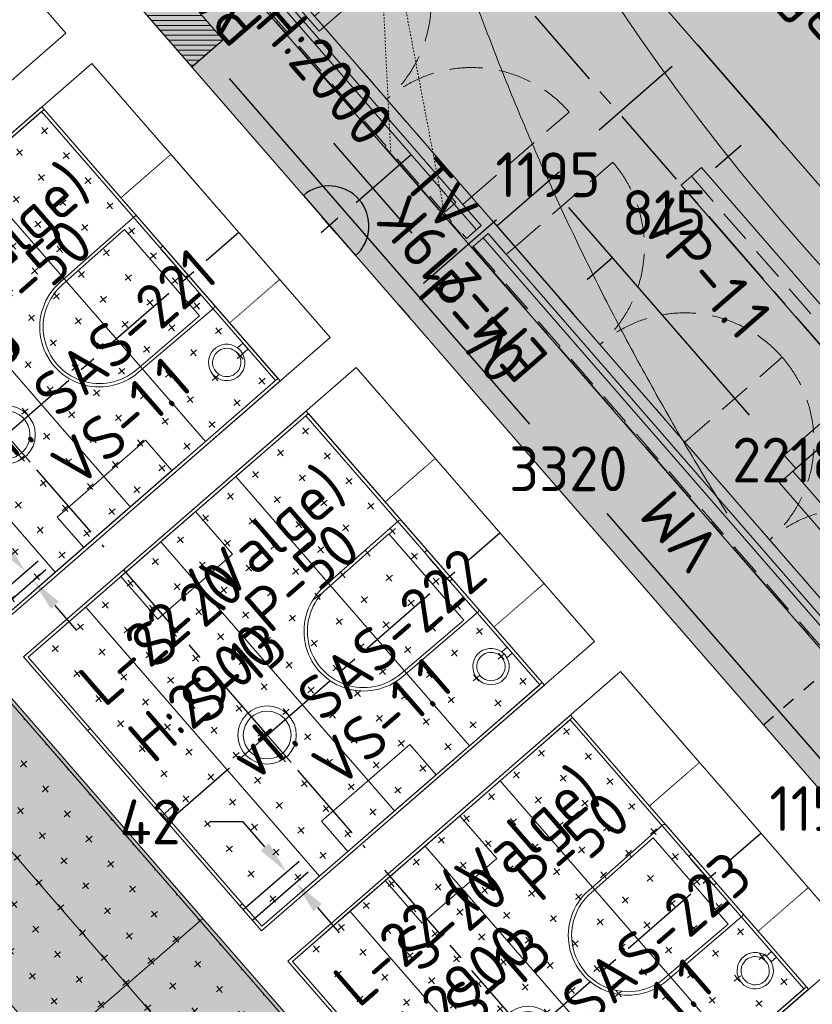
# Model space of a CAD drawing. Header units: millimetres. Extents: x -3074 to 179405, y -22 to 114374.
# Tile 51 of 184: x 139364 to 141755, y 68493 to 71462. Entities that reach past the tile are written whole.
import ezdxf

# ---------------------------------------------------------------- set-up
doc = ezdxf.new("R2010")
doc.units = ezdxf.units.MM
for name, pattern in [('Center', [400, 250, -50, 50, -50]), ('Dash 01', [1, 0.5, -0.5]), ('Dashed', [10, 5, -5]), ('Hidden 100.00_ 50.00', [150, 100, -50]), ('Hidden_100', [80, 40, -40])]:
    doc.linetypes.add(name, pattern=pattern)
doc.layers.get('0').update_dxf_attribs({"true_color": 0x000000})
for name, color, linetype, true_color in [('_SA-ELEKTER_pistikupesad', 7, 'Continuous', 0x9900cc), ('_SA-LAGI_DIM', 250, 'Continuous', 0x333333), ('_SA-LAGI_tekst', 7, 'Continuous', 0x7f4f3f), ('_SA-MÄRKUSED', 1, 'Continuous', 0xff0000), ('_SA-SEIN_tekst', 250, 'Continuous', 0x333333), ('_SA-SISUSTUS_abi', 7, 'Continuous', 0x7f4f3f), ('_SA-VALGUSTUS_abi', 7, 'Center', 0xff9f7f), ('_SA-VALGUSTUS_tekst', 240, 'Continuous', 0xff003f)]:
    doc.layers.add(name, color=color, linetype=linetype, true_color=true_color)
for name, color, linetype, lineweight, true_color in [('_SA-ELEKTER_tekst', 7, 'Continuous', 9, 0x9900cc), ('_SA-LAGI', 7, 'Continuous', 9, 0x5b5b5b), ('_SA-LAGI_hatch', 7, 'Continuous', 5, 0x787878), ('_SA-PORAND', 7, 'Continuous', 9, 0x5b5b5b), ('_SA-PORAND_hatch', 254, 'Continuous', 9, 0xbebebe), ('_SA-PORAND_tekst', 7, 'Continuous', 9, 0x5b5b5b), ('_SA-SANTEHN', 7, 'Continuous', 13, 0x4c5f99), ('_SA-SEIN_dim', 1, 'Continuous', 13, 0xff0000), ('_SA-SISUSTUS_kohtkindel', 7, 'Continuous', 15, 0x7f4f3f), ('_SA-SISUSTUS_lahtine', 7, 'Continuous', 18, 0x7f4f3f), ('_SA-SISUSTUS_seadmed', 7, 'Continuous', 13, 0x9900cc), ('_SA-VALGUSTUS', 20, 'Continuous', 13, 0xff3f00), ('_SA-VALGUSTUS_DIM', 240, 'Continuous', 13, 0xff003f), ('_SA-VALGUSTUS_valgusgrupid', 240, 'Continuous', 9, 0xff003f)]:
    doc.layers.add(name, color=color, linetype=linetype, lineweight=lineweight, true_color=true_color)
doc.styles.add('DIN Pro Light-Light', font='txt')
doc.styles.add('DIN Pro Medium-Medium', font='txt')
doc.dimstyles.new('INP_100_DIM', dxfattribs={"dimtxt": 135, "dimasz": 100, "dimexe": 50, "dimexo": 0.5, "dimgap": 20, "dimtad": 0, "dimtih": 1, "dimtoh": 1, "dimdec": 0, "dimzin": 1, "dimdsep": 46, "dimtxsty": 'DIN Pro Light-Light', "dimcen": 2.5, "dimadec": 1, "dimazin": 1, "dimtfac": 1, "dimtdec": 4, "dimtix": 1, "dimtofl": 0, "dimtmove": 1, "dimatfit": 3, "dimfxl": 1, "dimtolj": 1, "dimtzin": 1, "dimarcsym": 0})
pattern_1 = [(41, (-9.43, -8.2), (-65.6059, 75.47096), [25, -75]), (131, (8.2, -9.43), (-75.47096, -65.6059), [25, -75])]
pattern_2 = [(41, (-9.43, -8.2), (-65.6059, 75.47096), [25, -75]), (131, (8.2, -9.43), (-75.47096, -65.6059), [25, -75])]

# ---------------------------------------------------------------- blocks, each defined once
blk = doc.blocks.new('Wchari_4.3')
at = {"layer": '_SA-SANTEHN', "color": 0, "lineweight": -2}
blk.add_lwpolyline([(11.8, -21.3), (11.8, 0), (-11.8, 0), (-11.8, -21.3)], dxfattribs=at)
blk.add_lwpolyline([(-42.6, -75, -2.414214), (0.1, -117.6, -0.414214)], format="xyb", close=True, dxfattribs=at)
for start, end in [(102.4386, 77.6827), (77.6827, 102.4386)]:
    blk.add_arc((0.1, -75), 54.9, start, end, dxfattribs=at)
blk = doc.blocks.new('Wcpott_1.1')
at = {"layer": '_SA-SANTEHN', "color": 0, "linetype": 'Dash 01', "lineweight": -2}
blk.add_lwpolyline([(-252, 200), (-252, 0), (248, 0), (248, 200)], close=True, dxfattribs=at)
at = {"layer": '_SA-SANTEHN', "color": 0, "lineweight": -2}
for points in [[(-175.5, 0, 0.419113), (-182.5, -7.1), (-180, -305, 1.000008), (180, -305), (182.5, -7, 0.413735), (175.5, 0)], [(-172.5, -54.7), (-170, -304.7, 1.000251), (170, -304.7), (172.5, -54.7)]]:
    blk.add_lwpolyline(points, format="xyb", close=True, dxfattribs=at)
at = {"layer": '_SA-SANTEHN', "color": 0, "linetype": 'ByBlock', "lineweight": -2}
blk.add_lwpolyline([(-56.3, -10.6, -0.404963), (-59.3, -7.7), (-59.4, 0), (56.6, 0), (56.5, -7.5), (56.5, -7.7, -0.404962), (53.5, -10.6, -0.007219)], format="xyb", close=True, dxfattribs=at)
blk = doc.blocks.new('Wcprügikast_4.1')
at = {"layer": '_SA-SANTEHN', "color": 0, "lineweight": -2}
blk.add_lwpolyline([(-170, 149), (-170, -149), (0, -149), (0, 149)], close=True, dxfattribs=at)
blk = doc.blocks.new('Wcpaber')
at = {"layer": '_SA-SANTEHN', "color": 0, "lineweight": -2}
blk.add_lwpolyline([(121.5, -176.5), (121.5, 176.5), (0, 176.5), (0, -176.5)], close=True, dxfattribs=at)
blk = doc.blocks.new('Põrandaküttekollektor')
at = {"layer": '_SA-SANTEHN', "lineweight": 0}
h = blk.add_hatch(dxfattribs=at)
h.set_pattern_fill('Hatch1', color=256, scale=120, style=0, pattern_type=2)
h.set_pattern_definition([(4e-15, (1e-11, 0), (-1e-15, 15), [])])
h.paths.add_polyline_path([(291.1, -525.4), (385.4, -443.4), (-385.4, 443.4), (-479.8, 361.4)], flags=0)
blk.add_lwpolyline([(291.1, -525.4), (385.4, -443.4), (-385.4, 443.4), (-479.8, 361.4)], close=True, dxfattribs=at)
at = {"layer": '_SA-SANTEHN', "insert": (412.3, -474.7), "char_height": 135, "width": 2909.508, "attachment_point": 1, "rotation": 131, "style": 'DIN Pro Medium-Medium'}
blk.add_mtext('P.küt. kollektor', dxfattribs=at)
blk = doc.blocks.new('_SA TV')
at = {"linetype": 'ByBlock', "lineweight": -2}
blk.add_hatch(color=0, dxfattribs=at).paths.add_polyline_path([(-120.3, 0), (120.1, 0), (120, 2.6), (119.9, 5.3), (119.7, 8), (119.4, 10.7), (119.1, 13.4), (118.8, 16.2), (118.3, 18.9), (117.8, 21.7), (117.2, 24.5), (116.6, 27.2), (115.9, 30), (115.1, 32.8), (114.2, 35.5), (113.3, 38.3), (112.3, 41.1), (111.2, 43.8), (110, 46.5), (108.8, 49.3), (107.5, 52), (106.1, 54.6), (104.7, 57.3), (103.2, 59.9), (101.6, 62.5), (99.9, 65.1), (98.2, 67.6), (96.4, 70.1), (94.5, 72.5), (92.6, 74.9), (90.6, 77.2), (88.6, 79.5), (86.5, 81.8), (84.3, 84), (82.1, 86.1), (79.8, 88.2), (77.5, 90.2), (75.1, 92.2), (72.7, 94.1), (70.2, 95.9), (67.7, 97.7), (65.2, 99.3), (62.6, 101), (60, 102.5), (57.3, 104), (54.7, 105.4), (52, 106.7), (49.3, 108), (46.5, 109.2), (43.8, 110.3), (41, 111.4), (38.3, 112.3), (35.5, 113.2), (32.7, 114.1), (29.9, 114.8), (27.1, 115.5), (24.4, 116.1), (21.6, 116.7), (18.8, 117.1), (16.1, 117.5), (13.3, 117.9), (10.6, 118.2), (7.9, 118.4), (5.2, 118.5), (2.5, 118.6), (-0.1, 118.6), (-2.8, 118.6), (-5.5, 118.5), (-8.2, 118.4), (-10.9, 118.2), (-13.6, 117.9), (-16.3, 117.5), (-19.1, 117.1), (-21.9, 116.7), (-24.6, 116.1), (-27.4, 115.5), (-30.2, 114.8), (-33, 114.1), (-35.8, 113.2), (-38.5, 112.3), (-41.3, 111.4), (-44.1, 110.3), (-46.8, 109.2), (-49.5, 108), (-52.3, 106.7), (-54.9, 105.4), (-57.6, 104), (-60.3, 102.5), (-62.9, 101), (-65.4, 99.3), (-68, 97.7), (-70.5, 95.9), (-73, 94.1), (-75.4, 92.2), (-77.8, 90.2), (-80.1, 88.2), (-82.4, 86.1), (-84.6, 84), (-86.7, 81.8), (-88.9, 79.5), (-90.9, 77.2), (-92.9, 74.9), (-94.8, 72.5), (-96.7, 70.1), (-98.5, 67.6), (-100.2, 65.1), (-101.8, 62.5), (-103.4, 59.9), (-105, 57.3), (-106.4, 54.6), (-107.8, 52), (-109.1, 49.3), (-110.3, 46.5), (-111.4, 43.8), (-112.5, 41.1), (-113.5, 38.3), (-114.5, 35.5), (-115.3, 32.8), (-116.1, 30), (-116.8, 27.2), (-117.5, 24.5), (-118.1, 21.7), (-118.6, 18.9), (-119, 16.2), (-119.4, 13.4), (-119.7, 10.7), (-120, 8), (-120.1, 5.3), (-120.3, 2.6)], flags=0)
at = {"color": 0, "linetype": 'ByBlock', "lineweight": -2}
for p, q in [((0, 106.1), (0, 327.9)), ((-180, 171.9), (180, 171.9)), ((0, 33.1), (0, -33.1)), ((33.1, 0), (-33.1, 0))]:
    blk.add_line(p, q, dxfattribs=at)
blk.add_lwpolyline([(-120.3, 0), (120.1, 0, 0.986995)], format="xyb", close=True, dxfattribs=at)
at = {"color": 0, "linetype": 'ByBlock', "lineweight": -2, "insert": (42.6, 380.9), "char_height": 135, "width": 693.443, "attachment_point": 1, "style": 'DIN Pro Medium-Medium'}
blk.add_mtext('TV', dxfattribs=at)
blk = doc.blocks.new('SM-T.10')
at = {"color": 0, "linetype": 'ByBlock', "lineweight": -2}
for p, q in [((-285.9, 0), (-285.9, -680)), ((285.9, 0), (-285.9, 0)), ((285.9, 0), (285.9, -680)), ((285.9, -54.1), (-285.9, -54.1)), ((-285.9, -642.8), (285.9, -642.8)), ((-285.9, -680), (285.9, -680))]:
    blk.add_line(p, q, dxfattribs=at)
at = {"color": 0, "lineweight": -2}
blk.add_line((-193.8, -749.9), (-195, -749.9), dxfattribs=at)
at = {"color": 0, "linetype": 'ByBlock', "lineweight": -2}
for points in [[(-340, -520), (-340, -65.6), (-285.9, -65.6), (-285.9, -520)], [(340, -520), (340, -65.6), (285.9, -65.6), (285.9, -520)]]:
    blk.add_lwpolyline(points, close=True, dxfattribs=at)
at = {"color": 0, "linetype": 'ByBlock', "lineweight": -2, "insert": (-15, -136.2), "char_height": 135, "width": 962.918, "attachment_point": 2, "rotation": 359.5198, "style": 'DIN Pro Medium-Medium'}
blk.add_mtext('{\\fDIN Pro;SM}\\P{\\fDIN Pro;T.10}\\P', dxfattribs=at)
blk = doc.blocks.new('*D106')
at = {"layer": '_SA-SANTEHN', "color": 0, "lineweight": -2}
for p, q in [((139883.9, 71319.9), (139968.4, 71393.3)), ((139996.3, 71285.1), (140902.3, 70242.8)), ((142042.9, 68930.7), (141136.8, 69973)), ((142061.7, 68814.6), (142146.2, 68888.1))]:
    blk.add_line(p, q, dxfattribs=at)
at = {"layer": '_SA-SANTEHN', "color": 0}
for points in [[(140008.9, 71296), (139983.7, 71274.1), (139930.7, 71360.5)], [(142030.3, 68919.8), (142055.4, 68941.7), (142108.5, 68855.3)]]:
    blk.add_solid(points, dxfattribs=at)
at = {"layer": 'Defpoints', "color": 0}
for p in [(139883.5, 71319.5), (142108.5, 68855.3), (142061.3, 68814.3)]:
    blk.add_point(p, dxfattribs=at)
at = {"layer": '_SA-SANTEHN', "color": 0, "insert": (141019.6, 70107.9), "char_height": 135, "attachment_point": 5, "style": 'DIN Pro Light-Light'}
blk.add_mtext('\\A1;3320', dxfattribs=at)
blk = doc.blocks.new('*D363')
at = {"layer": '_SA-SEIN_dim', "color": 0, "lineweight": -2}
for p, q in [((142379.1, 69355.6), (142454.6, 69421.2)), ((142418.8, 69157.5), (142270.9, 69327.7)), ((142332, 69082.2), (142184.2, 69252.3)), ((142141.5, 69149), (142066, 69083.4)), ((142066, 69083.4), (141966, 69083.4))]:
    blk.add_line(p, q, dxfattribs=at)
at = {"layer": '_SA-SEIN_dim', "color": 0}
for points in [[(142368.2, 69368.1), (142390.1, 69343), (142303.7, 69290)], [(142152.4, 69136.4), (142130.6, 69161.6), (142217, 69214.6)]]:
    blk.add_solid(points, dxfattribs=at)
at = {"layer": 'Defpoints', "color": 0}
for p in [(142217, 69214.6), (142419.1, 69157.1), (142332.4, 69081.9)]:
    blk.add_point(p, dxfattribs=at)
at = {"layer": '_SA-SEIN_dim', "color": 0, "insert": (141737.2, 69083.4), "char_height": 135, "attachment_point": 5, "style": 'DIN Pro Light-Light'}
blk.add_mtext('\\A1;115', dxfattribs=at)
blk = doc.blocks.new('*D489')
at = {"layer": '_SA-LAGI_DIM', "color": 0, "lineweight": -2}
for p, q in [((141408.6, 71386.6), (141648.9, 71110.1)), ((141540.7, 71082.2), (141463.7, 71015.4)), ((140793.5, 70851.9), (141033.8, 70575.4)), ((141076.5, 70678.8), (141153.5, 70745.7))]:
    blk.add_line(p, q, dxfattribs=at)
at = {"layer": '_SA-LAGI_DIM', "color": 0}
for points in [[(141551.6, 71069.7), (141529.7, 71094.8), (141616.1, 71147.8)], [(141065.6, 70691.3), (141087.4, 70666.2), (141001, 70613.2)]]:
    blk.add_solid(points, dxfattribs=at)
at = {"layer": 'Defpoints', "color": 0}
for p in [(141408.2, 71387), (140793.2, 70852.3), (141001, 70613.2)]:
    blk.add_point(p, dxfattribs=at)
at = {"layer": '_SA-LAGI_DIM', "color": 0, "insert": (141308.6, 70880.5), "char_height": 135, "attachment_point": 5, "style": 'DIN Pro Light-Light'}
blk.add_mtext('\\A1;815', dxfattribs=at)
blk = doc.blocks.new('*D512')
at = {"layer": '_SA-VALGUSTUS_DIM', "color": 0, "lineweight": -2}
for p, q in [((140804.1, 70840.5), (140992.4, 71004.2)), ((141020.3, 70895.9), (141565, 70269.2)), ((142344.2, 69372.9), (141799.5, 69999.5)), ((142259.2, 69166.5), (142447.5, 69330.2))]:
    blk.add_line(p, q, dxfattribs=at)
at = {"layer": '_SA-VALGUSTUS_DIM', "color": 0}
for points in [[(141032.8, 70906.8), (141007.7, 70885), (140954.7, 70971.4)], [(142331.6, 69362), (142356.8, 69383.8), (142409.8, 69297.4)]]:
    blk.add_solid(points, dxfattribs=at)
at = {"layer": 'Defpoints', "color": 0}
for p in [(140954.7, 70971.4), (140803.7, 70840.2), (142258.9, 69166.2)]:
    blk.add_point(p, dxfattribs=at)
at = {"layer": '_SA-VALGUSTUS_DIM', "color": 0, "insert": (141682.2, 70134.4), "char_height": 135, "attachment_point": 5, "style": 'DIN Pro Light-Light'}
blk.add_mtext('\\A1;2218', dxfattribs=at)
blk = doc.blocks.new('VP-1.1')
at = {"color": 0, "linetype": 'Hidden 100.00_ 50.00', "lineweight": -2}
blk.add_line((10.2, 8.9), (975.9, -1102.1), dxfattribs=at)
at = {"color": 0, "lineweight": -2}
blk.add_lwpolyline([(-20, -17.4), (40.4, 35.1), (1006.1, -1075.8), (945.7, -1128.3)], close=True, dxfattribs=at)
at = {"color": 0, "lineweight": -2, "insert": (-52.8, -45.9), "char_height": 135, "width": 1320.492, "attachment_point": 1, "rotation": 311, "style": 'DIN Pro Medium-Medium'}
blk.add_mtext('VP-1.1', dxfattribs=at)
blk = doc.blocks.new('*D558')
at = {"layer": '_SA-LAGI_DIM', "color": 0, "lineweight": -2}
for p, q in [((141408.6, 71386.6), (141441.1, 71349.3)), ((141332.9, 71321.3), (141112.5, 71129.3)), ((140582.7, 70667.6), (140803.1, 70859.6)), ((140507.7, 70601.5), (140540.2, 70564.2))]:
    blk.add_line(p, q, dxfattribs=at)
at = {"layer": '_SA-LAGI_DIM', "color": 0}
for points in [[(141343.8, 71308.7), (141321.9, 71333.9), (141408.2, 71387)], [(140571.8, 70680.1), (140593.7, 70655), (140507.3, 70601.9)]]:
    blk.add_solid(points, dxfattribs=at)
at = {"layer": 'Defpoints', "color": 0}
for p in [(141408.2, 71387), (140507.3, 70601.9), (140507.3, 70601.9)]:
    blk.add_point(p, dxfattribs=at)
at = {"layer": '_SA-LAGI_DIM', "color": 0, "insert": (140957.8, 70994.4), "char_height": 135, "attachment_point": 5, "style": 'DIN Pro Light-Light'}
blk.add_mtext('\\A1;1195', dxfattribs=at)
blk = doc.blocks.new('VS-1.1')
at = {"color": 0, "linetype": 'ByBlock', "lineweight": -2}
for p, q in [((0, -220.5), (0, 220.5)), ((-220.5, 0), (220.5, 0))]:
    blk.add_line(p, q, dxfattribs=at)
for radius in [176, 144]:
    blk.add_circle((0, 0), radius, dxfattribs=at)
at = {"color": 0, "linetype": 'ByBlock', "lineweight": -2, "insert": (100, -262), "char_height": 270, "width": 2611.475, "attachment_point": 1, "style": 'DIN Pro Medium-Medium'}
blk.add_mtext('VS-1.1', dxfattribs=at)
blk = doc.blocks.new('*D629')
at = {"layer": '_SA-MÄRKUSED', "color": 0, "lineweight": -2}
for p, q in [((140038.2, 69043.2), (139938.2, 69043.2)), ((140103.8, 68967.7), (140038.2, 69043.2)), ((140039, 68778.8), (140207.2, 68925)), ((140066.9, 68746.8), (140235.1, 68893)), ((140262.9, 68784.7), (140328.5, 68709.2))]:
    blk.add_line(p, q, dxfattribs=at)
at = {"layer": '_SA-MÄRKUSED', "color": 0}
for points in [[(140091.3, 68956.8), (140116.4, 68978.6), (140169.4, 68892.2)], [(140275.5, 68795.6), (140250.4, 68773.8), (140197.3, 68860.2)]]:
    blk.add_solid(points, dxfattribs=at)
at = {"layer": 'Defpoints', "color": 0}
for p in [(140169.4, 68892.2), (140038.6, 68778.5), (140066.5, 68746.4)]:
    blk.add_point(p, dxfattribs=at)
at = {"layer": '_SA-MÄRKUSED', "color": 0, "insert": (139758.2, 69043.2), "char_height": 135, "attachment_point": 5, "style": 'DIN Pro Light-Light'}
blk.add_mtext('\\A1;42', dxfattribs=at)
blk = doc.blocks.new('*D630')
at = {"layer": '_SA-MÄRKUSED', "color": 0, "lineweight": -2}
for p, q in [((139251, 69948.8), (139151, 69948.8)), ((139316.6, 69873.4), (139251, 69948.8)), ((139251.7, 69684.5), (139419.9, 69830.7)), ((139274.7, 69658.1), (139442.9, 69804.3)), ((139470.7, 69696), (139536.3, 69620.5))]:
    blk.add_line(p, q, dxfattribs=at)
at = {"layer": '_SA-MÄRKUSED', "color": 0}
for points in [[(139304, 69862.4), (139329.1, 69884.3), (139382.2, 69797.9)], [(139483.3, 69706.9), (139458.2, 69685.1), (139405.1, 69771.5)]]:
    blk.add_solid(points, dxfattribs=at)
at = {"layer": 'Defpoints', "color": 0}
for p in [(139382.2, 69797.9), (139251.3, 69684.2), (139274.3, 69657.7)]:
    blk.add_point(p, dxfattribs=at)
at = {"layer": '_SA-MÄRKUSED', "color": 0, "insert": (138970.9, 69948.8), "char_height": 135, "attachment_point": 5, "style": 'DIN Pro Light-Light'}
blk.add_mtext('\\A1;35', dxfattribs=at)
blk = doc.blocks.new('AV_Epson-EB710Ui_Top')
at = {"color": 0}
for p, q in [((-246, 518), (246, 518)), ((-246, 511.7), (-246, 518)), ((-246, 81.3), (-246, 511.7)), ((246, 518), (246, 511.7)), ((246, 81.3), (246, 511.7)), ((-70, 336.7), (70, 336.7)), ((-70, 336.7), (-70, 240.6)), ((70, 336.7), (70, 240.6)), ((246, 273.1), (246, 272.9)), ((-80, 240.6), (80, 240.6)), ((-80, 240.6), (-80, 37.6)), ((80, 240.6), (80, 37.6)), ((-246, 81), (-246, 81.3)), ((-80, 81), (-246, 81)), ((246, 81), (80, 81)), ((-233, 37.6), (-253, 37.6)), ((-253, 37.6), (-253, 0)), ((233, 37.6), (-233, 37.6)), ((253, 37.6), (233, 37.6)), ((253, 37.6), (253, 0)), ((-233, 0), (-253, 0)), ((233, 0), (-233, 0)), ((253, 0), (233, 0))]:
    blk.add_line(p, q, dxfattribs=at)
at = {"color": 0, "linetype": 'Dashed'}
for q in [(-968.8, -100), (-718.8, -100), (968.8, -100), (718.8, -100)]:
    blk.add_line((0, 464.8), q, dxfattribs=at)
at = {"color": 0, "extrusion": (-1.25285e-28, -1.25285e-28, -1)}
blk.add_circle((0, 446.4), 6.45, dxfattribs=at)
at = {"color": 0, "extrusion": (6.26424e-29, -6.26424e-29, -1)}
blk.add_circle((207.1, 177.9), 6.45, dxfattribs=at)
at = {"color": 0, "extrusion": (6.26424e-29, 6.26424e-29, -1)}
blk.add_circle((-207.1, 177.9), 6.45, dxfattribs=at)
at = {"color": 0, "insert": (-233.7, 486.7), "char_height": 35, "width": 476.23, "attachment_point": 1, "style": 'DIN Pro Medium-Medium'}
blk.add_mtext('{\\fDIN Pro;Epson}\\P{\\fDIN Pro;EB-710Ui}', dxfattribs=at)

msp = doc.modelspace()

# ---------------------------------------------------------------- hatches: boundary and pattern name
at = {"layer": '_SA-LAGI_hatch'}
h = msp.add_hatch(dxfattribs=at)
h.set_pattern_fill('Plus', color=256, scale=100, angle=41, style=0, pattern_type=2)
h.set_pattern_definition(pattern_2)
h.paths.add_polyline_path([(138951.6, 72391.6), (142061.3, 68814.3), (148483.9, 74397.3), (145374.1, 77974.7)], flags=0)
h.paths.add_polyline_path([(140509.4, 72421), (142307.1, 70353), (147061.8, 74486.1), (145261.7, 76552.2)], flags=0)
h = msp.add_hatch(dxfattribs=at)
h.set_pattern_fill('Plus', color=256, scale=100, angle=41, style=0, pattern_type=2)
h.set_pattern_definition(pattern_2)
h.paths.add_polyline_path([(138613.4, 67506.7), (139450, 66544.3), (140801.9, 67717.5), (137546.9, 71462), (136490.3, 70543.5), (138907.7, 67762.6)], flags=0)
h = msp.add_hatch(dxfattribs=at)
h.set_pattern_fill('Plus', color=256, scale=100, angle=41, style=0, pattern_type=2)
h.set_pattern_definition(pattern_1)
h.paths.add_polyline_path([(138578.9, 70457.7), (139297.3, 69631.3), (140150.1, 70372.7), (139431.7, 71199.1)], flags=0)
h = msp.add_hatch(dxfattribs=at)
h.set_pattern_fill('Plus', color=256, scale=100, angle=41, style=0, pattern_type=2)
h.set_pattern_definition(pattern_1)
h.paths.add_polyline_path([(140228.8, 70282.1), (140947.2, 69455.7), (140094.4, 68714.3), (139376, 69540.8)], flags=0)
h = msp.add_hatch(dxfattribs=at)
h.set_pattern_fill('Plus', color=256, scale=100, angle=41, style=0, pattern_type=2)
h.set_pattern_definition(pattern_1)
h.paths.add_polyline_path([(140173.1, 68623.8), (140891.5, 67797.4), (141744.3, 68538.7), (141025.9, 69365.1)], flags=0)
at = {"layer": '_SA-PORAND_hatch', "true_color": 0xf1f1e1}
msp.add_hatch(color=7, dxfattribs=at).paths.add_polyline_path([(139162.9, 72575.3), (145374.1, 77974.7), (146535.4, 76638.8), (148483.9, 74397.3), (148246.1, 74190.7), (147717.8, 73731.4), (147189.5, 73272.2), (146661.2, 72812.9), (146132.9, 72353.7), (145604.7, 71894.5), (145076.4, 71435.2), (144548.1, 70976), (144019.8, 70516.7), (143491.5, 70057.5), (142963.2, 69598.3), (142434.9, 69139), (142272.6, 68998)], flags=0)
at = {"layer": '_SA-PORAND_hatch', "true_color": 0xfffce7}
msp.add_hatch(color=7, dxfattribs=at).paths.add_polyline_path([(138951.6, 72391.6), (142061.3, 68814.3), (142272.6, 68998), (139162.9, 72575.3)], flags=0)
at = {"layer": '_SA-PORAND_hatch', "true_color": 0xebebeb}
msp.add_hatch(color=7, dxfattribs=at).paths.add_polyline_path([(139917.2, 68752.4), (139326.8, 69431.7), (139097.3, 69232.2), (139687.8, 68553)], flags=0)
at = {"layer": '_SA-PORAND_hatch', "true_color": 0xfafafa}
for points in [[(139687.8, 68553), (139097.3, 69232.2), (138867.9, 69032.8), (139458.3, 68353.6)], [(140507.7, 68073.2), (139917.2, 68752.4), (139687.8, 68553), (140278.2, 67873.8)], [(140278.2, 67873.8), (139687.8, 68553), (139458.3, 68353.6), (140048.8, 67674.3)]]:
    msp.add_hatch(color=7, dxfattribs=at).paths.add_polyline_path(points, flags=0)

# ---------------------------------------------------------------- linework, layer by layer
at = {"layer": '_SA-LAGI'}
for points in [[(138951.6, 72391.6), (142061.3, 68814.3), (148483.9, 74397.3), (145374.1, 77974.7)], [(140509.4, 72421), (142307.1, 70353), (147061.8, 74486.1), (145264, 76554.2)], [(139880.6, 71873.1), (140267.7, 71427.9), (140675.2, 71782.1), (140288.1, 72227.4)], [(138613.4, 67506.7), (139450, 66544.3), (140801.9, 67717.5), (137546.9, 71462), (136490.3, 70543.5), (138907.7, 67762.6)], [(138578.9, 70457.7), (139297.3, 69631.3), (140150.1, 70372.7), (139431.7, 71199.1)], [(140228.8, 70282.1), (140947.2, 69455.7), (140094.4, 68714.3), (139376, 69540.8)], [(140173.1, 68623.8), (140891.5, 67797.4), (141744.3, 68538.7), (141025.9, 69365.1)]]:
    msp.add_lwpolyline(points, close=True, dxfattribs=at)
at = {"layer": '_SA-PORAND'}
msp.add_line((142272.6, 68998), (139162.9, 72575.3), dxfattribs=at)
for points in [[(137781.8, 71374.7), (138500.2, 70548.3), (139503.9, 71420.9), (138785.5, 72247.3)], [(139882.1, 66641.7), (140938.7, 67560.2), (140807.5, 67711.1), (139921.8, 68730), (139515, 69197.9), (139134.5, 69635.6), (137566.6, 71439.4), (136510, 70520.9), (137323.5, 69585), (137733.5, 69113.4), (138907.7, 67762.6), (138613.4, 67506.7), (139450, 66544.3), (139744.3, 66800.2), (139750.9, 66792.6)], [(138578.9, 70457.7), (139297.3, 69631.3), (140301, 70503.9), (139582.6, 71330.3)], [(139376, 69540.8), (140094.4, 68714.3), (141098.1, 69586.9), (140379.8, 70413.3)], [(140173.1, 68623.8), (140891.5, 67797.4), (141895.3, 68669.9), (141176.9, 69496.3)], [(139917.2, 68752.4), (139326.8, 69431.7), (139097.3, 69232.2), (139687.8, 68553)], [(139687.8, 68553), (139097.3, 69232.2), (138867.9, 69032.8), (139458.3, 68353.6)], [(140507.7, 68073.2), (139917.2, 68752.4), (139687.8, 68553), (140278.2, 67873.8)], [(140278.2, 67873.8), (139687.8, 68553), (139458.3, 68353.6), (140048.8, 67674.3)]]:
    msp.add_lwpolyline(points, close=True, dxfattribs=at)
at = {"layer": '_SA-PORAND_hatch'}
for points in [[(139219.4, 71001.3), (139924.7, 70190), (140143.5, 70380.2), (139438.3, 71191.5)], [(138993, 70804.5), (139698.2, 69993.1), (139924.7, 70190), (139219.4, 71001.3)], [(138766.6, 70607.6), (139471.8, 69796.3), (139698.2, 69993.1), (138993, 70804.5)], [(138593, 70456.7), (139298.3, 69645.4), (139471.8, 69796.3), (138766.6, 70607.6)], [(140016.5, 70084.3), (140721.8, 69273), (140940.6, 69463.2), (140235.4, 70274.6)], [(139790.1, 69887.5), (140495.4, 69076.2), (140721.8, 69273), (140016.5, 70084.3)], [(139563.7, 69690.7), (140268.9, 68879.3), (140495.4, 69076.2), (139790.1, 69887.5)], [(139390.1, 69539.8), (140095.4, 68728.5), (140268.9, 68879.3), (139563.7, 69690.7)], [(140813.6, 69167.3), (141518.9, 68356), (141737.8, 68546.3), (141032.5, 69357.6)], [(140587.2, 68970.5), (141292.5, 68159.2), (141518.9, 68356), (140813.6, 69167.3)], [(140360.8, 68773.7), (141066.1, 67962.4), (141292.5, 68159.2), (140587.2, 68970.5)], [(140187.2, 68622.8), (140892.5, 67811.5), (141066.1, 67962.4), (140360.8, 68773.7)]]:
    msp.add_lwpolyline(points, close=True, dxfattribs=at)
at = {"layer": '_SA-SANTEHN'}
for p, q in [((140150.1, 70372.7), (139431.7, 71199.1)), ((140947.2, 69455.7), (140228.8, 70282.1)), ((141744.3, 68538.7), (141025.9, 69365.1))]:
    msp.add_line(p, q, dxfattribs=at)
for points in [[(139231.7, 69706.8), (139239.2, 69713.4), (139298.3, 69645.4), (140136, 70373.7), (139430.7, 71185), (138593, 70456.7), (138780, 70241.6), (138772.4, 70235.1)], [(140028.8, 68789.8), (140036.3, 68796.4), (140095.4, 68728.5), (140933.1, 69456.7), (140227.8, 70268), (139390.1, 69539.8), (139577.1, 69324.7), (139569.5, 69318.1)], [(140825.9, 67872.8), (140833.4, 67879.4), (140892.5, 67811.5), (141730.2, 68539.7), (141024.9, 69351), (140187.2, 68622.8), (140374.2, 68407.7), (140366.6, 68401.1)]]:
    msp.add_lwpolyline(points, dxfattribs=at)
for points in [[(139795.9, 69063.8), (139832.2, 69095.3), (139844.6, 69080.9), (139808.4, 69049.4)], [(139789.7, 69070.9), (139786.7, 69068.3), (139811.6, 69039.6), (139814.6, 69042.3)]]:
    msp.add_lwpolyline(points, close=True, dxfattribs=at)
msp.add_circle((139833.9, 69084.2), 4.5, dxfattribs=at)
at = {"layer": '_SA-SISUSTUS_abi', "linetype": 'Hidden_100'}
msp.add_line((148038.7, 74924.6), (141608.6, 69335), dxfattribs=at)
at = {"layer": '_SA-SISUSTUS_kohtkindel', "linetype": 'Hidden 100.00_ 50.00'}
for p, q in [((140727.6, 70927.7), (141022, 71183.6)), ((140858.8, 70776.8), (141153.2, 71032.6)), ((141370.5, 70188.1), (141664.9, 70444)), ((141370.5, 70188.1), (141664.9, 70444))]:
    msp.add_line(p, q, dxfattribs=at)
at = {"layer": '_SA-SISUSTUS_kohtkindel'}
msp.add_lwpolyline([(142348.1, 69063.6), (139238.4, 72640.9), (138951.6, 72391.6), (142061.3, 68814.3)], close=True, dxfattribs=at)
at = {"layer": '_SA-SISUSTUS_kohtkindel', "linetype": 'Hidden 100.00_ 50.00'}
for points in [[(139448.3, 72399.4), (139421.9, 72376.4), (139366.8, 72439.8), (139322.2, 72401.1), (140711.8, 70802.6), (140756.3, 70841.3), (140701.2, 70904.7), (140727.6, 70927.7)], [(140858.8, 70776.8), (140832.4, 70753.8), (140777.3, 70817.2), (140732.8, 70778.5), (142122.3, 69180), (142166.8, 69218.7), (142111.7, 69282.1), (142138.1, 69305.1)]]:
    msp.add_lwpolyline(points, close=True, dxfattribs=at)
at = {"layer": '_SA-SISUSTUS_kohtkindel', "linetype": 'Hidden 100.00_ 50.00', "extrusion": (0, 0, -1)}
for centre in [(-140215.9, 71516.4), (-140858.8, 70776.8), (-141370.5, 70188.1)]:
    msp.add_arc(centre, 390, 139, 229, dxfattribs=at)
at = {"layer": '_SA-SISUSTUS_kohtkindel', "linetype": 'Hidden 100.00_ 50.00'}
for centre in [(140727.6, 70927.7), (141370.5, 70188.1), (141882.3, 69599.4)]:
    msp.add_arc(centre, 390, 41, 131, dxfattribs=at)
at = {"layer": '_SA-SISUSTUS_seadmed', "color": 202, "lineweight": 9, "true_color": 0x9900cc}
msp.add_lwpolyline([(140679.8, 70911), (140648.6, 70883.9), (140637.4, 70896.7), (140668.7, 70923.9)], close=True, dxfattribs=at)
at = {"layer": '_SA-VALGUSTUS'}
for points in [[(139366.8, 72439.8), (140756.3, 70841.3), (140742, 70828.9), (139352.4, 72427.4)], [(140777.3, 70817.2), (142166.8, 69218.7), (142152.5, 69206.3), (140763, 70804.7)]]:
    msp.add_lwpolyline(points, close=True, dxfattribs=at)
at = {"layer": '_SA-VALGUSTUS_abi'}
for p, q in [((139343.6, 73283.5), (143523.9, 68474.6)), ((138890.7, 72889.9), (143071.1, 68080.9)), ((139021.7, 69948.3), (140025.5, 70820.9)), ((138890.6, 70708.8), (139618.8, 69871.1)), ((139809, 69042.6), (140812.8, 69915.2)), ((139677.9, 69803.2), (140406.1, 68965.5)), ((140596.3, 68137), (141600, 69009.6)), ((140465.1, 68897.5), (141193.4, 68059.8))]:
    msp.add_line(p, q, dxfattribs=at)
at = {"layer": '_SA-VALGUSTUS_valgusgrupid'}
for centre, radius, start, end in [((146864.1, 75319.4), 6854.9, 197.62719, 224.45055), ((144826.1, 75571.3), 5027.6, 209.1046, 241.0542)]:
    msp.add_arc(centre, radius, start, end, dxfattribs=at)
msp.add_rational_spline([(140331, 73243.6), (140520.8, 71529.4), (141497.7, 69974)], [1, 0.969801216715, 1], degree=2, dxfattribs=at)

# ---------------------------------------------------------------- block references
at = {"layer": '_SA-ELEKTER_pistikupesad', "rotation": 310.9999999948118}
msp.add_blockref('_SA TV', (140299.1, 70841.4), dxfattribs=at)
at = {"layer": '_SA-SANTEHN'}
msp.add_blockref('Põrandaküttekollektor', (139592.4, 71844.9), dxfattribs=at)
at = {"layer": '_SA-SANTEHN', "rotation": 311.0000000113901}
for name, p in [('Wcpott_1.1', (139835.2, 70734.9)), ('Wchari_4.3', (140045.4, 70477.8)), ('Wcpott_1.1', (140632.3, 69818)), ('Wchari_4.3', (140842.6, 69560.8)), ('Wcpott_1.1', (141429.4, 68901)), ('Wchari_4.3', (141639.7, 68643.9))]:
    msp.add_blockref(name, p, dxfattribs=at)
at = {"layer": '_SA-SANTEHN', "xscale": -1, "rotation": 311.0000000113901}
for name, p in [('Wcpaber', (139690.7, 69986.6)), ('Wcprügikast_4.1', (139782.5, 69880.9)), ('Wcpaber', (140487.8, 69069.6)), ('Wcprügikast_4.1', (140579.7, 68963.9))]:
    msp.add_blockref(name, p, dxfattribs=at)
at = {"layer": '_SA-SISUSTUS_lahtine', "rotation": 131.0000000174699}
msp.add_blockref('SM-T.10', (141843.8, 69849.5), dxfattribs=at)
at = {"layer": '_SA-SISUSTUS_seadmed', "rotation": 310.9999999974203}
msp.add_blockref('AV_Epson-EB710Ui_Top', (140087.9, 71663.5), dxfattribs=at)
at = {"layer": '_SA-VALGUSTUS', "xscale": 0.5000000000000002, "yscale": 0.5000000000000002, "zscale": 0.5, "rotation": 41.00000027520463}
for p in [(138536.3, 71116.4), (139323.6, 70210.7), (140110.9, 69305.1), (140898.1, 68399.4)]:
    msp.add_blockref('VS-1.1', p, dxfattribs=at)
at = {"layer": '_SA-VALGUSTUS'}
msp.add_blockref('VP-1.1', (141380.3, 70980.9), dxfattribs=at)

# ---------------------------------------------------------------- texts
at = {"layer": '_SA-ELEKTER_tekst', "insert": (140169.6, 71539.1), "char_height": 135, "width": 1397.213, "attachment_point": 1, "rotation": 311, "style": 'DIN Pro Light-Light'}
msp.add_mtext('H:2000', dxfattribs=at)
at = {"layer": '_SA-LAGI_tekst', "char_height": 135, "attachment_point": 1, "style": 'DIN Pro Medium-Medium'}
for s, insert, width, rotation in [('{\\fDIN Pro;L-20* (Valge)}\\P{\\fDIN Pro;H:3460}\\P', (141219.2, 72248.1), 2472.787, 310.9269), ('{\\fDIN Pro;L-22 (Valge)}\\P{\\fDIN Pro;H:2900}\\P', (138759.3, 70399), 2289.836, 41), ('{\\fDIN Pro;L-22 (Valge)}\\P{\\fDIN Pro;H:2900}\\P', (139531.1, 69486.3), 2289.836, 41), ('{\\fDIN Pro;L-22 (Valge)}\\P{\\fDIN Pro;H:2900}\\P', (140298.3, 68580.5), 2289.836, 41)]:
    msp.add_mtext(s, dxfattribs=dict(at, insert=insert, width=width, rotation=rotation))
at = {"layer": '_SA-PORAND_tekst', "char_height": 135, "width": 1047.541, "attachment_point": 1, "style": 'DIN Pro Medium-Medium'}
for s, insert, rotation in [('P-50', (139224, 70625.2), 41), ('P-70', (140658.8, 70722), 311), ('P-50', (140030.1, 69708.6), 41), ('P-50', (140845.4, 68897.9), 41)]:
    msp.add_mtext(s, dxfattribs=dict(at, insert=insert, rotation=rotation))
at = {"layer": '_SA-SEIN_tekst', "char_height": 135, "attachment_point": 1, "rotation": 41, "style": 'DIN Pro Medium-Medium'}
for s, insert, width in [('{\\fDIN Pro;S-20}\\P{\\fDIN Pro;S-13}\\P{\\fDIN Pro;vt. SAS-221}\\P', (138890.8, 70517.4), 2151.148), ('{\\fDIN Pro;S-20}\\P{\\fDIN Pro;S-13}\\P{\\fDIN Pro;vt. SAS-222}\\P', (139687.9, 69600.4), 2198.361), ('{\\fDIN Pro;S-20}\\P{\\fDIN Pro;S-13}\\P{\\fDIN Pro;vt. SAS-223}\\P', (140485, 68683.4), 2198.361)]:
    msp.add_mtext(s, dxfattribs=dict(at, insert=insert, width=width))
at = {"layer": '_SA-SISUSTUS_kohtkindel', "insert": (140865.4, 70356.7), "char_height": 135, "width": 1811.803, "attachment_point": 1, "rotation": 131, "style": 'DIN Pro Medium-Medium'}
msp.add_mtext('EM-219K', dxfattribs=at)
at = {"layer": '_SA-VALGUSTUS_tekst', "char_height": 135, "width": 755.41, "attachment_point": 1, "rotation": 131, "style": 'DIN Pro Medium-Medium'}
for insert in [(139976.1, 71405.5), (141386.6, 69782.9)]:
    msp.add_mtext('VM', dxfattribs=dict(at, insert=insert))

# ---------------------------------------------------------------- dimensions: what is measured, and where the dimension line sits
at = {"layer": '_SA-LAGI_DIM'}
for base, p2, angle, picture, middle in [((140507.3, 70601.9), (140507.3, 70601.9), 221.0719, '*D558', (140957.8, 70994.4)), ((141001, 70613.2), (140793.2, 70852.3), 221, '*D489', (141308.6, 70880.5))]:
    dim = msp.add_linear_dim(base=base, p1=(141408.2, 71387), p2=p2, angle=angle, dimstyle='INP_100_DIM', override={"dimtxt": 135, "dimasz": 100, "dimexe": 50, "dimexo": 0.5, "dimgap": 20, "dimdec": 0, "dimzin": 1, "dimtxsty": 'DIN Pro Light-Light', "dimsah": 0, "dimcen": 2.5, "dimadec": 1, "dimazin": 1, "dimtix": 0, "dimtmove": 0, "dimtzin": 1}, dxfattribs=at)
    dim.commit()
    dim.dimension.update_dxf_attribs({"geometry": picture, "text_midpoint": middle})
at = {"layer": '_SA-MÄRKUSED'}
for base, p1, p2, picture, middle in [((139382.2, 69797.9), (139274.3, 69657.7), (139251.3, 69684.2), '*D630', (138970.9, 69948.8)), ((140169.4462, 68892.231), (140066.4949, 68746.4238), (140038.6124, 68778.4989), '*D629', (139758.1628, 69043.1729))]:
    dim = msp.add_linear_dim(base=base, p1=p1, p2=p2, angle=131, dimstyle='INP_100_DIM', override={"dimtxt": 135, "dimasz": 100, "dimexe": 50, "dimexo": 0.5, "dimgap": 20, "dimdec": 0, "dimzin": 1, "dimtxsty": 'DIN Pro Light-Light', "dimsah": 0, "dimcen": 2.5, "dimadec": 1, "dimazin": 1, "dimtix": 0, "dimtmove": 0, "dimtzin": 1}, dxfattribs=at)
    dim.commit()
    dim.dimension.update_dxf_attribs({"geometry": picture, "text_midpoint": middle})
at = {"layer": '_SA-SANTEHN'}
dim = msp.add_linear_dim(base=(142108.4584, 68855.2716), p1=(139883.501, 71319.5264), p2=(142061.289, 68814.2679), angle=131, dimstyle='INP_100_DIM', override={"dimtxt": 135, "dimasz": 100, "dimexe": 50, "dimexo": 0.5, "dimgap": 20, "dimdec": 0, "dimzin": 1, "dimtxsty": 'DIN Pro Light-Light', "dimsah": 0, "dimcen": 2.5, "dimadec": 1, "dimazin": 1, "dimtix": 0, "dimtmove": 0, "dimtzin": 1}, dxfattribs=at)
dim.commit()
dim.dimension.update_dxf_attribs({"geometry": '*D106', "text_midpoint": (141019.5644, 70107.9008)})
at = {"layer": '_SA-SEIN_dim'}
dim = msp.add_linear_dim(base=(142217, 69214.6), p1=(142419.1, 69157.1), p2=(142332.4, 69081.9), angle=221, dimstyle='INP_100_DIM', override={"dimtxt": 135, "dimasz": 100, "dimexe": 50, "dimexo": 0.5, "dimgap": 20, "dimdec": 0, "dimzin": 1, "dimtxsty": 'DIN Pro Light-Light', "dimsah": 0, "dimcen": 2.5, "dimadec": 1, "dimazin": 1, "dimtix": 0, "dimtmove": 0, "dimtzin": 1}, dxfattribs=at)
dim.commit()
dim.dimension.update_dxf_attribs({"geometry": '*D363', "text_midpoint": (141737.2, 69083.4)})
at = {"layer": '_SA-VALGUSTUS_DIM'}
dim = msp.add_linear_dim(base=(140954.7, 70971.4), p1=(142258.9, 69166.2), p2=(140803.7, 70840.2), angle=131, dimstyle='INP_100_DIM', override={"dimtxt": 135, "dimasz": 100, "dimexe": 50, "dimexo": 0.5, "dimgap": 20, "dimdec": 0, "dimzin": 1, "dimtxsty": 'DIN Pro Light-Light', "dimsah": 0, "dimcen": 2.5, "dimadec": 1, "dimazin": 1, "dimtix": 0, "dimtmove": 0, "dimtzin": 1}, dxfattribs=at)
dim.commit()
dim.dimension.update_dxf_attribs({"geometry": '*D512', "text_midpoint": (141682.2, 70134.4)})

doc.saveas('drawing.dxf')
